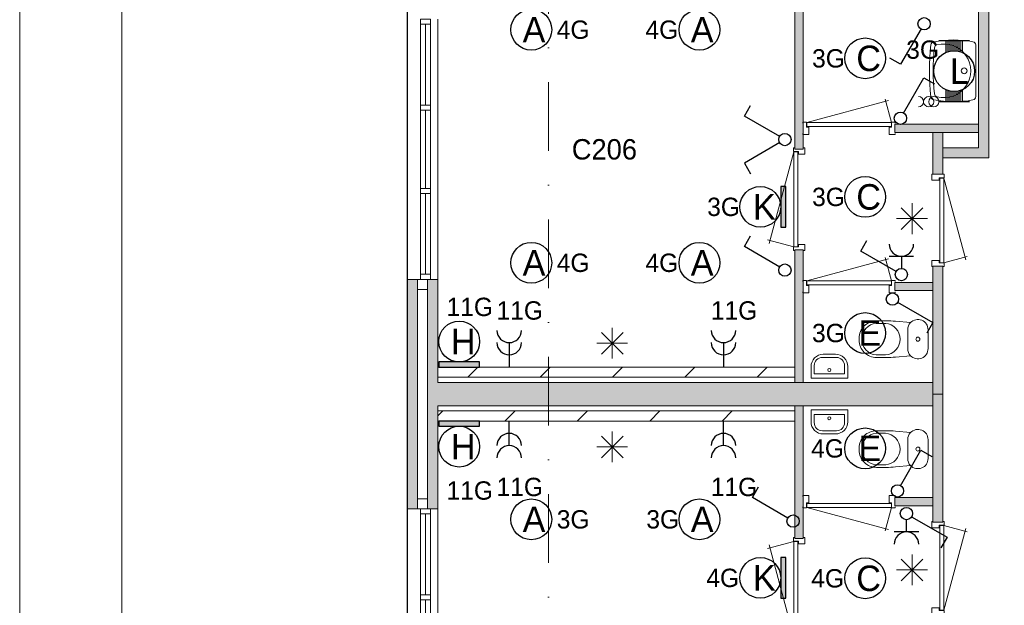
# Model space of a CAD drawing. Header units: millimetres. Extents: x 84337 to 168437, y -3060 to 56340.
# Tile 43 of 84: x 84337 to 93987, y 38829 to 44570. Entities that reach past the tile are written whole.
import ezdxf
from ezdxf.enums import TextEntityAlignment as Align
from ezdxf.xclip import XClip

# ---------------------------------------------------------------- set-up
doc = ezdxf.new("R2010")
doc.units = ezdxf.units.MM
doc.linetypes.add('DGN4', pattern=[1345.6, 672.8, -336.4, 0, -336.4])
for name, color, linetype in [('1', 7, 'Continuous'), ('14', 7, 'Continuous'), ('16', 7, 'Continuous'), ('17', 7, 'Continuous'), ('18', 7, 'Continuous'), ('19', 7, 'Continuous'), ('30', 7, 'Continuous'), ('32', 7, 'Continuous'), ('33', 7, 'Continuous'), ('40', 7, 'Continuous'), ('48', 7, 'Continuous'), ('5', 7, 'Continuous'), ('56', 7, 'Continuous'), ('62', 7, 'Continuous')]:
    doc.layers.add(name, color=color, linetype=linetype)
doc.styles.add('dgn001', font='dgn001.shx')
doc.styles.add('dgn003', font='dgn003.shx')

# ---------------------------------------------------------------- blocks, each defined once
blk = doc.blocks.new('EA917')
at = {"layer": '18'}
blk.add_hatch(color=3, dxfattribs=at).paths.add_polyline_path([(-200, -50), (200, -50), (200, 0), (-200, 0)])
at = {"layer": '18', "color": 3, "linetype": 'Continuous', "lineweight": 30, "flags": 128}
blk.add_lwpolyline([(-200, -50), (200, -50), (200, 0), (-200, 0), (-200, -50)], dxfattribs=at)
at = {"layer": '18', "color": 3, "linetype": 'Continuous', "lineweight": 30}
blk.add_circle((0, -250), 200, dxfattribs=at)
at = {"layer": '18', "color": 2, "linetype": 'Continuous', "lineweight": 13, "style": 'dgn001'}
blk.add_text('H', height=249.99, dxfattribs=at).set_placement((39.665, -250.005), align=Align.MIDDLE_CENTER)
at = {"layer": '18', "color": 1, "linetype": 'Continuous', "lineweight": 13, "style": 'dgn001'}
blk.add_text('11G', height=180, dxfattribs=at).set_placement((103.47, -590), align=Align.TOP_CENTER)
blk = doc.blocks.new('EA79')
at = {"layer": '18'}
blk.add_hatch(color=3, dxfattribs=at).paths.add_polyline_path([(0, -200), (0, 200), (-50, 200), (-50, -200)])
at = {"layer": '18', "color": 3, "linetype": 'Continuous', "lineweight": 30, "flags": 128}
blk.add_lwpolyline([(0, -200), (0, 200), (-50, 200), (-50, -200), (0, -200)], dxfattribs=at)
at = {"layer": '18', "color": 3, "linetype": 'Continuous', "lineweight": 30}
blk.add_circle((-250, 0), 200, dxfattribs=at)
at = {"layer": '18', "color": 2, "linetype": 'Continuous', "lineweight": 13, "style": 'dgn001'}
blk.add_text('K', height=250, dxfattribs=at).set_placement((-210.3, 0), align=Align.MIDDLE_CENTER)
at = {"layer": '18', "color": 1, "linetype": 'Continuous', "lineweight": 13, "style": 'dgn001'}
blk.add_text('4G', height=180, dxfattribs=at).set_placement((-457.5, 0), align=Align.MIDDLE_RIGHT)
blk = doc.blocks.new('EA710')
at = {"layer": '18'}
blk.add_hatch(color=3, dxfattribs=at).paths.add_polyline_path([(0, -200), (0, 200), (-50, 200), (-50, -200)])
at = {"layer": '18', "color": 3, "linetype": 'Continuous', "lineweight": 30, "flags": 128}
blk.add_lwpolyline([(0, -200), (0, 200), (-50, 200), (-50, -200), (0, -200)], dxfattribs=at)
at = {"layer": '18', "color": 3, "linetype": 'Continuous', "lineweight": 30}
blk.add_circle((-250, 0), 200, dxfattribs=at)
at = {"layer": '18', "color": 2, "linetype": 'Continuous', "lineweight": 13, "style": 'dgn001'}
blk.add_text('K', height=250, dxfattribs=at).set_placement((-210.3, 0), align=Align.MIDDLE_CENTER)
at = {"layer": '18', "color": 1, "linetype": 'Continuous', "lineweight": 13, "style": 'dgn001'}
blk.add_text('3G', height=180, dxfattribs=at).set_placement((-449, 0), align=Align.MIDDLE_RIGHT)
blk = doc.blocks.new('EA618')
at = {"layer": '18'}
blk.add_hatch(color=3, dxfattribs=at).paths.add_polyline_path([(-200, 0), (200, 0), (200, 50), (-200, 50)])
at = {"layer": '18', "color": 3, "linetype": 'Continuous', "lineweight": 30, "flags": 128}
blk.add_lwpolyline([(-200, 0), (200, 0), (200, 50), (-200, 50), (-200, 0)], dxfattribs=at)
at = {"layer": '18', "color": 3, "linetype": 'Continuous', "lineweight": 30}
blk.add_circle((0, 250), 200, dxfattribs=at)
at = {"layer": '18', "color": 1, "linetype": 'Continuous', "lineweight": 13, "style": 'dgn001'}
blk.add_text('11G', height=180, dxfattribs=at).set_placement((103.47, 500), align=Align.CENTER)
at = {"layer": '18', "color": 2, "linetype": 'Continuous', "lineweight": 13, "style": 'dgn001'}
blk.add_text('H', height=249.99, dxfattribs=at).set_placement((39.665, 249.995), align=Align.MIDDLE_CENTER)
blk = doc.blocks.new('EC6255')
at = {"layer": '18', "color": 3, "linetype": 'Continuous', "lineweight": 30}
blk.add_circle((-0.015, 0), 200, dxfattribs=at)
at = {"layer": '18', "color": 2, "linetype": 'Continuous', "lineweight": 13, "style": 'dgn001'}
blk.add_text('A', height=249.99, dxfattribs=at).set_placement((26.855, -0.005), align=Align.MIDDLE_CENTER)
at = {"layer": '18', "color": 1, "linetype": 'Continuous', "lineweight": 13, "style": 'dgn001'}
blk.add_text('4G', height=180, dxfattribs=at).set_placement((249.98, 0), align=Align.MIDDLE_LEFT)
blk = doc.blocks.new('EC6257')
at = {"layer": '18', "color": 3, "linetype": 'Continuous', "lineweight": 30}
blk.add_circle((-0.015, 0), 200, dxfattribs=at)
at = {"layer": '18', "color": 2, "linetype": 'Continuous', "lineweight": 13, "style": 'dgn001'}
blk.add_text('A', height=249.99, dxfattribs=at).set_placement((26.855, -0.005), align=Align.MIDDLE_CENTER)
at = {"layer": '18', "color": 1, "linetype": 'Continuous', "lineweight": 13, "style": 'dgn001'}
blk.add_text('4G', height=180, dxfattribs=at).set_placement((249.98, 0), align=Align.MIDDLE_LEFT)
blk = doc.blocks.new('EC6258')
at = {"layer": '18', "color": 3, "linetype": 'Continuous', "lineweight": 30}
blk.add_circle((-0.015, 0), 200, dxfattribs=at)
at = {"layer": '18', "color": 2, "linetype": 'Continuous', "lineweight": 13, "style": 'dgn001'}
blk.add_text('A', height=249.99, dxfattribs=at).set_placement((26.855, -0.005), align=Align.MIDDLE_CENTER)
at = {"layer": '18', "color": 1, "linetype": 'Continuous', "lineweight": 13, "style": 'dgn001'}
blk.add_text('4G', height=180, dxfattribs=at).set_placement((-207.5, 0), align=Align.MIDDLE_RIGHT)
blk = doc.blocks.new('EC6259')
at = {"layer": '18', "color": 3, "linetype": 'Continuous', "lineweight": 30}
blk.add_circle((-0.015, 0), 200, dxfattribs=at)
at = {"layer": '18', "color": 2, "linetype": 'Continuous', "lineweight": 13, "style": 'dgn001'}
blk.add_text('A', height=249.99, dxfattribs=at).set_placement((26.855, -0.005), align=Align.MIDDLE_CENTER)
at = {"layer": '18', "color": 1, "linetype": 'Continuous', "lineweight": 13, "style": 'dgn001'}
blk.add_text('4G', height=180, dxfattribs=at).set_placement((-207.5, 0), align=Align.MIDDLE_RIGHT)
blk = doc.blocks.new('EC6261')
at = {"layer": '18', "color": 3, "linetype": 'Continuous', "lineweight": 30}
blk.add_circle((0, 0), 200, dxfattribs=at)
at = {"layer": '18', "color": 2, "linetype": 'Continuous', "lineweight": 13, "style": 'dgn001'}
blk.add_text('C', height=250, dxfattribs=at).set_placement((33.8, 0), align=Align.MIDDLE_CENTER)
at = {"layer": '18', "color": 1, "linetype": 'Continuous', "lineweight": 13, "style": 'dgn001'}
blk.add_text('3G', height=180, dxfattribs=at).set_placement((-199, 0), align=Align.MIDDLE_RIGHT)
blk = doc.blocks.new('EC6262')
at = {"layer": '18', "color": 3, "linetype": 'Continuous', "lineweight": 30}
blk.add_circle((0, 0), 200, dxfattribs=at)
at = {"layer": '18', "color": 2, "linetype": 'Continuous', "lineweight": 13, "style": 'dgn001'}
blk.add_text('C', height=250, dxfattribs=at).set_placement((33.8, 0), align=Align.MIDDLE_CENTER)
at = {"layer": '18', "color": 1, "linetype": 'Continuous', "lineweight": 13, "style": 'dgn001'}
blk.add_text('3G', height=180, dxfattribs=at).set_placement((-199, 0), align=Align.MIDDLE_RIGHT)
blk = doc.blocks.new('EC6263')
at = {"layer": '18', "color": 3, "linetype": 'Continuous', "lineweight": 30}
blk.add_circle((0, 0), 200, dxfattribs=at)
at = {"layer": '18', "color": 2, "linetype": 'Continuous', "lineweight": 13, "style": 'dgn001'}
blk.add_text('E', height=250, dxfattribs=at).set_placement((45.5, 0), align=Align.MIDDLE_CENTER)
at = {"layer": '18', "color": 1, "linetype": 'Continuous', "lineweight": 13, "style": 'dgn001'}
blk.add_text('3G', height=180, dxfattribs=at).set_placement((-199, 0), align=Align.MIDDLE_RIGHT)
blk = doc.blocks.new('EC6264')
at = {"layer": '18', "color": 3, "linetype": 'Continuous', "lineweight": 30}
blk.add_circle((-0.015, 0), 200, dxfattribs=at)
at = {"layer": '18', "color": 2, "linetype": 'Continuous', "lineweight": 13, "style": 'dgn001'}
blk.add_text('A', height=249.99, dxfattribs=at).set_placement((26.855, -0.005), align=Align.MIDDLE_CENTER)
at = {"layer": '18', "color": 1, "linetype": 'Continuous', "lineweight": 13, "style": 'dgn001'}
blk.add_text('3G', height=180, dxfattribs=at).set_placement((249.98, 0), align=Align.MIDDLE_LEFT)
blk = doc.blocks.new('EC6265')
at = {"layer": '18', "color": 3, "linetype": 'Continuous', "lineweight": 30}
blk.add_circle((-0.015, 0), 200, dxfattribs=at)
at = {"layer": '18', "color": 2, "linetype": 'Continuous', "lineweight": 13, "style": 'dgn001'}
blk.add_text('A', height=249.99, dxfattribs=at).set_placement((26.855, -0.005), align=Align.MIDDLE_CENTER)
at = {"layer": '18', "color": 1, "linetype": 'Continuous', "lineweight": 13, "style": 'dgn001'}
blk.add_text('3G', height=180, dxfattribs=at).set_placement((-198.99, 0), align=Align.MIDDLE_RIGHT)
blk = doc.blocks.new('EC6270')
at = {"layer": '18', "color": 3, "linetype": 'Continuous', "lineweight": 30}
blk.add_circle((0, 0), 200, dxfattribs=at)
at = {"layer": '18', "color": 2, "linetype": 'Continuous', "lineweight": 13, "style": 'dgn001'}
blk.add_text('C', height=250, dxfattribs=at).set_placement((33.8, 0), align=Align.MIDDLE_CENTER)
at = {"layer": '18', "color": 1, "linetype": 'Continuous', "lineweight": 13, "style": 'dgn001'}
blk.add_text('4G', height=180, dxfattribs=at).set_placement((-207.5, 0), align=Align.MIDDLE_RIGHT)
blk = doc.blocks.new('EC6271')
at = {"layer": '18', "color": 3, "linetype": 'Continuous', "lineweight": 30}
blk.add_circle((0, 0), 200, dxfattribs=at)
at = {"layer": '18', "color": 2, "linetype": 'Continuous', "lineweight": 13, "style": 'dgn001'}
blk.add_text('E', height=250, dxfattribs=at).set_placement((45.5, 0), align=Align.MIDDLE_CENTER)
at = {"layer": '18', "color": 1, "linetype": 'Continuous', "lineweight": 13, "style": 'dgn001'}
blk.add_text('4G', height=180, dxfattribs=at).set_placement((-207.5, 0), align=Align.MIDDLE_RIGHT)
blk = doc.blocks.new('EA31')
at = {"layer": '18', "color": 3, "linetype": 'Continuous', "lineweight": 30}
for p, q in [((-150, 300), (150, 300)), ((-80, 182), (-80, 300)), ((-60, 190), (-60, 300)), ((-40, 194), (-40, 300)), ((-20, 200), (-20, 300)), ((0, 200), (0, 300)), ((20, 200), (20, 300)), ((40, 194), (40, 300)), ((60, 190), (60, 300)), ((80, 182), (80, 300)), ((-80, -300), (-80, -182)), ((-60, -300), (-60, -190)), ((60, -300), (60, -190)), ((80, -300), (80, -182)), ((-40, -300), (-40, -196)), ((-20, -300), (-20, -200)), ((0, -300), (0, -200)), ((20, -300), (20, -200)), ((40, -300), (40, -196)), ((-150, -300), (150, -300))]:
    blk.add_line(p, q, dxfattribs=at)
blk.add_circle((0, -0.5), 200, dxfattribs=at)
at = {"layer": '18', "color": 1, "linetype": 'Continuous', "lineweight": 0, "style": 'dgn001'}
blk.add_text('3G', height=180, dxfattribs=at).set_placement((-148.97, 300), align=Align.TOP_RIGHT)
at = {"layer": '18', "color": 2, "linetype": 'Continuous', "lineweight": 13, "style": 'dgn001'}
blk.add_text('L', height=249.99, dxfattribs=at).set_placement((50.995, -1.005), align=Align.MIDDLE_CENTER)
blk = doc.blocks.new('AnonymousCell10')
at = {"layer": '18', "color": 3, "linetype": 'Continuous', "lineweight": 0, "flags": 128}
blk.add_lwpolyline([(-100, 49.5, -0.99989), (-100, -50.5)], format="xyb", dxfattribs=at)
at = {"layer": '18', "color": 3, "linetype": 'Continuous', "lineweight": 0}
for centre in [(0, -0.5), (50, -0.5)]:
    blk.add_circle(centre, 50, dxfattribs=at)
blk = doc.blocks.new('EL14')
at = {"layer": '16', "color": 3, "linetype": 'Continuous', "lineweight": 30}
blk.add_line((0, -240), (0, 0), dxfattribs=at)
for centre in [(0, -240), (0, -360)]:
    blk.add_arc(centre, 120, 0, 180, dxfattribs=at)
at = {"layer": '16', "color": 2, "linetype": 'Continuous', "lineweight": 13, "style": 'dgn001'}
blk.add_text('11G', height=180, dxfattribs=at).set_placement((103.47, -555), align=Align.TOP_CENTER)
blk = doc.blocks.new('EL15')
at = {"layer": '16', "color": 3, "linetype": 'Continuous', "lineweight": 30}
blk.add_line((0, -240), (0, 0), dxfattribs=at)
for centre in [(0, -240), (0, -360)]:
    blk.add_arc(centre, 120, 0, 180, dxfattribs=at)
at = {"layer": '16', "color": 2, "linetype": 'Continuous', "lineweight": 13, "style": 'dgn001'}
blk.add_text('11G', height=180, dxfattribs=at).set_placement((103.47, -555), align=Align.TOP_CENTER)
blk = doc.blocks.new('EL128')
at = {"layer": '16', "color": 3, "linetype": 'Continuous', "lineweight": 30}
blk.add_line((0, 240), (0, 0), dxfattribs=at)
for centre in [(0, 360), (0, 240)]:
    blk.add_arc(centre, 120, 180, 0, dxfattribs=at)
at = {"layer": '16', "color": 2, "linetype": 'Continuous', "lineweight": 13, "style": 'dgn001'}
blk.add_text('11G', height=180, dxfattribs=at).set_placement((103.47, 465), align=Align.CENTER)
blk = doc.blocks.new('EL129')
at = {"layer": '16', "color": 3, "linetype": 'Continuous', "lineweight": 30}
blk.add_line((0, 240), (0, 0), dxfattribs=at)
for centre in [(0, 360), (0, 240)]:
    blk.add_arc(centre, 120, 180, 0, dxfattribs=at)
at = {"layer": '16', "color": 2, "linetype": 'Continuous', "lineweight": 13, "style": 'dgn001'}
blk.add_text('11G', height=180, dxfattribs=at).set_placement((103.47, 465), align=Align.CENTER)
blk = doc.blocks.new('EH04')
at = {"layer": '19', "color": 3, "linetype": 'Continuous', "lineweight": 30}
for p, q in [((-30, -50), (-230, -398)), ((-230, -398), (-335, -338))]:
    blk.add_line(p, q, dxfattribs=at)
blk.add_circle((0, 0), 60, dxfattribs=at)
blk = doc.blocks.new('EH05')
at = {"layer": '19', "color": 3, "linetype": 'Continuous', "lineweight": 30}
for p, q in [((30, 50), (230, 398)), ((230, 398), (335, 338))]:
    blk.add_line(p, q, dxfattribs=at)
blk.add_circle((0, 0), 60, dxfattribs=at)
blk = doc.blocks.new('EH06')
at = {"layer": '19', "color": 3, "linetype": 'Continuous', "lineweight": 30}
for p, q in [((-398, 230), (-338, 335)), ((-50, 30), (-398, 230))]:
    blk.add_line(p, q, dxfattribs=at)
blk.add_circle((0, 0), 60, dxfattribs=at)
blk = doc.blocks.new('EH61')
at = {"layer": '19', "color": 3, "linetype": 'Continuous', "lineweight": 30}
for p, q in [((-398, 230), (-338, 335)), ((-50, 30), (-398, 230)), ((-50, -30), (-398, -230)), ((-398, -230), (-338, -335))]:
    blk.add_line(p, q, dxfattribs=at)
blk.add_circle((0, 0), 60, dxfattribs=at)
blk = doc.blocks.new('EK11')
at = {"layer": '19', "color": 3, "linetype": 'Continuous', "lineweight": 30}
for p, q in [((-398, 230), (-338, 335)), ((-50, 30), (-398, 230)), ((-120, 180), (120, 180)), ((0, 180), (0, 60))]:
    blk.add_line(p, q, dxfattribs=at)
blk.add_circle((0, 0), 60, dxfattribs=at)
blk.add_arc((0, 300), 120, 180, 0, dxfattribs=at)
blk = doc.blocks.new('EH07')
at = {"layer": '19', "color": 3, "linetype": 'Continuous', "lineweight": 30}
for p, q in [((50, -30), (398, -230)), ((398, -230), (338, -335))]:
    blk.add_line(p, q, dxfattribs=at)
blk.add_circle((0, 0), 60, dxfattribs=at)
blk = doc.blocks.new('EH08')
at = {"layer": '19', "color": 3, "linetype": 'Continuous', "lineweight": 30}
for p, q in [((30, 50), (230, 398)), ((230, 398), (335, 338))]:
    blk.add_line(p, q, dxfattribs=at)
blk.add_circle((0, 0), 60, dxfattribs=at)
blk = doc.blocks.new('EK12')
at = {"layer": '19', "color": 3, "linetype": 'Continuous', "lineweight": 30}
for p, q in [((0, -180), (0, -60)), ((50, -30), (398, -230)), ((120, -180), (-120, -180)), ((398, -230), (338, -335))]:
    blk.add_line(p, q, dxfattribs=at)
blk.add_circle((0, 0), 60, dxfattribs=at)
blk.add_arc((0, -300), 120, 0, 180, dxfattribs=at)
blk = doc.blocks.new('EH09')
at = {"layer": '19', "color": 3, "linetype": 'Continuous', "lineweight": 30}
for p, q in [((-398, 230), (-338, 335)), ((-50, 30), (-398, 230))]:
    blk.add_line(p, q, dxfattribs=at)
blk.add_circle((0, 0), 60, dxfattribs=at)
blk = doc.blocks.new('830R10169')
at = {"layer": '33', "color": 1, "linetype": 'Continuous', "lineweight": 0}
for p, q in [((108, -38), (336.87, -99.32)), ((108, -868), (322.82, -66.28))]:
    blk.add_line(p, q, dxfattribs=at)
at = {"layer": '33', "color": 92, "linetype": 'Continuous', "lineweight": 13, "true_color": 0x00e100, "flags": 128}
for points in [[(100, 0), (111, 0), (111, -35), (61, -35), (61, -60), (-11, -60), (-11, 0), (0, 0)], [(100, -906), (111, -906), (111, -871), (61, -871), (61, -846), (-11, -846), (-11, -906), (0, -906)]]:
    blk.add_lwpolyline(points, dxfattribs=at)
at = {"layer": '33', "color": 2, "linetype": 'Continuous', "lineweight": 13, "true_color": 0xf0f000, "flags": 128}
blk.add_lwpolyline([(108, -868), (108, -38), (68, -38), (68, -868), (108, -868)], dxfattribs=at)
blk = doc.blocks.new('CLOS0256')
at = {"layer": '40', "color": 7, "linetype": 'Continuous', "lineweight": 0}
for p, q in [((-527.8, 155), (-435.8, 155)), ((-670, -1.1), (-670, 0.8)), ((-220, -92.5), (-220, 92.5)), ((-527.8, -155), (-435.5, -155))]:
    blk.add_line(p, q, dxfattribs=at)
at = {"layer": '40', "color": 7, "linetype": 'Continuous', "lineweight": 0, "flags": 128}
for points in [[(-338.3, -175.7), (-191.9, -162), (-191.9, -162, 0.674333), (-20, -92.5), (-20, -92.5), (-20, 92.5), (-20, 92.5, 0.674333), (-191.9, 162), (-191.9, 162), (-338.3, 175.7), (-338.3, 175.7, 0.023285), (-431.3, 180), (-431.3, 180), (-525, 180), (-525, 180, 0.414214), (-695, 10), (-695, 10), (-695, -10), (-695, -10, 0.414214), (-525, -180), (-525, -180), (-431.3, -180), (-431.3, -180, 0.023285), (-338.3, -175.7)], [(-220, 92.5, -0.194504), (-191.9, 162)], [(-191.9, -162, -0.194504), (-220, -92.5)]]:
    blk.add_lwpolyline(points, format="xyb", dxfattribs=at)
at = {"layer": '40', "color": 7, "linetype": 'Continuous', "lineweight": 0}
blk.add_circle((-120, 0), 20, dxfattribs=at)
for centre, start, end in [((-514.4, 0), 94.9259, 265.0741), ((-450, 0), 274.92635, 85.07365)]:
    blk.add_arc(centre, 155.6, start, end, dxfattribs=at)
blk = doc.blocks.new('FT0156')
at = {"layer": '40', "color": 7, "linetype": 'Continuous', "lineweight": 0}
for p, q in [((180, -20), (-180, -20)), ((148.9, -64.6), (-148.9, -64.6)), ((-148.9, -64.6), (-148.9, -144)), ((180, -135.1), (180, -20))]:
    blk.add_line(p, q, dxfattribs=at)
at = {"layer": '40', "color": 7, "linetype": 'Continuous', "lineweight": 0, "flags": 128}
for points in [[(-180, -20), (-180, -135.1)], [(148.9, -144), (148.9, -64.6)], [(-68.9, -224), (68.9, -224)], [(-60, -255.1), (60, -255.1)]]:
    blk.add_lwpolyline(points, dxfattribs=at)
for points in [[(-60, -255.1, -0.414214), (-180, -135.1)], [(-68.9, -224, -0.414214), (-148.9, -144)]]:
    blk.add_lwpolyline(points, format="xyb", dxfattribs=at)
at = {"layer": '40', "color": 7, "linetype": 'Continuous', "lineweight": 0}
blk.add_circle((-0.9, -101.1), 15.1, dxfattribs=at)
for centre, radius in [((60, -135.1), 120), ((68.9, -144), 80)]:
    blk.add_arc(centre, radius, 270, 0, dxfattribs=at)
blk = doc.blocks.new('830R10170')
at = {"layer": '33', "color": 1, "linetype": 'Continuous', "lineweight": 0}
for p, q in [((-868, -108), (-66.28, -322.82)), ((-38, -108), (-99.32, -336.87))]:
    blk.add_line(p, q, dxfattribs=at)
at = {"layer": '33', "color": 92, "linetype": 'Continuous', "lineweight": 13, "true_color": 0x00e100, "flags": 128}
for points in [[(-906, -100), (-906, -111), (-871, -111), (-871, -61), (-846, -61), (-846, 11), (-906, 11), (-906, 0)], [(0, -100), (0, -111), (-35, -111), (-35, -61), (-60, -61), (-60, 11), (0, 11), (0, 0)]]:
    blk.add_lwpolyline(points, dxfattribs=at)
at = {"layer": '33', "color": 2, "linetype": 'Continuous', "lineweight": 13, "true_color": 0xf0f000, "flags": 128}
blk.add_lwpolyline([(-868, -108), (-38, -108), (-38, -68), (-868, -68), (-868, -108)], dxfattribs=at)
blk = doc.blocks.new('930L0957')
at = {"layer": '33', "color": 1, "linetype": 'Continuous', "lineweight": 0}
for p, q in [((-98, 968), (-353.44, 899.56)), ((-98, 38), (-338.7, 936.31))]:
    blk.add_line(p, q, dxfattribs=at)
at = {"layer": '33', "color": 92, "linetype": 'Continuous', "lineweight": 13, "true_color": 0x00e100, "flags": 128}
for points in [[(-90, 1006), (-101, 1006), (-101, 971), (-51, 971), (-51, 946), (11, 946), (11, 1006), (0, 1006)], [(-90, 0), (-101, 0), (-101, 35), (-51, 35), (-51, 60), (11, 60), (11, 0), (0, 0)]]:
    blk.add_lwpolyline(points, dxfattribs=at)
at = {"layer": '33', "color": 2, "linetype": 'Continuous', "lineweight": 13, "true_color": 0xf0f000, "flags": 128}
blk.add_lwpolyline([(-98, 968), (-98, 38), (-58, 38), (-58, 968), (-98, 968)], dxfattribs=at)
blk = doc.blocks.new('830R10172')
at = {"layer": '33', "color": 1, "linetype": 'Continuous', "lineweight": 0}
for p, q in [((108, 868), (322.82, 66.28)), ((108, 38), (336.87, 99.32))]:
    blk.add_line(p, q, dxfattribs=at)
at = {"layer": '33', "color": 92, "linetype": 'Continuous', "lineweight": 13, "true_color": 0x00e100, "flags": 128}
for points in [[(100, 906), (111, 906), (111, 871), (61, 871), (61, 846), (-11, 846), (-11, 906), (0, 906)], [(100, 0), (111, 0), (111, 35), (61, 35), (61, 60), (-11, 60), (-11, 0), (0, 0)]]:
    blk.add_lwpolyline(points, dxfattribs=at)
at = {"layer": '33', "color": 2, "linetype": 'Continuous', "lineweight": 13, "true_color": 0xf0f000, "flags": 128}
blk.add_lwpolyline([(108, 868), (108, 38), (68, 38), (68, 868), (108, 868)], dxfattribs=at)
blk = doc.blocks.new('CLOS0257')
at = {"layer": '40', "color": 7, "linetype": 'Continuous', "lineweight": 0}
for p, q in [((-527.8, 155), (-435.5, 155)), ((-670, 1.1), (-670, -0.8)), ((-220, 92.5), (-220, -92.5)), ((-527.8, -155), (-435.8, -155))]:
    blk.add_line(p, q, dxfattribs=at)
at = {"layer": '40', "color": 7, "linetype": 'Continuous', "lineweight": 0, "flags": 128}
for points in [[(-338.3, 175.7), (-191.9, 162), (-191.9, 162, -0.674333), (-20, 92.5), (-20, 92.5), (-20, -92.5), (-20, -92.5, -0.674333), (-191.9, -162), (-191.9, -162), (-338.3, -175.7), (-338.3, -175.7, -0.023285), (-431.3, -180), (-431.3, -180), (-525, -180), (-525, -180, -0.414214), (-695, -10), (-695, -10), (-695, 10), (-695, 10, -0.414214), (-525, 180), (-525, 180), (-431.3, 180), (-431.3, 180, -0.023285), (-338.3, 175.7)], [(-527.8, -155, -0.917521), (-527.8, 155)], [(-436.6, 155, -0.917514), (-436.6, -155)]]:
    blk.add_lwpolyline(points, format="xyb", dxfattribs=at)
at = {"layer": '40', "color": 7, "linetype": 'Continuous', "lineweight": 0}
blk.add_circle((-120, 0), 20, dxfattribs=at)
for centre, start, end in [((-120, 92.5), 135.97272, 180), ((-120, -92.5), 180, 224.02728)]:
    blk.add_arc(centre, 100, start, end, dxfattribs=at)
blk = doc.blocks.new('FT0157')
at = {"layer": '40', "color": 7, "linetype": 'Continuous', "lineweight": 0}
for p, q in [((-148.9, 64.6), (-148.9, 144)), ((180, 135.1), (180, 20)), ((180, 20), (-180, 20)), ((148.9, 64.6), (-148.9, 64.6))]:
    blk.add_line(p, q, dxfattribs=at)
at = {"layer": '40', "color": 7, "linetype": 'Continuous', "lineweight": 0, "flags": 128}
for points in [[(-68.9, 224), (68.9, 224)], [(-60, 255.1), (60, 255.1)], [(-180, 20), (-180, 135.1)], [(148.9, 144), (148.9, 64.6)]]:
    blk.add_lwpolyline(points, dxfattribs=at)
for points in [[(60, 255.1, -0.414214), (180, 135.1)], [(68.9, 224, -0.414214), (148.9, 144)]]:
    blk.add_lwpolyline(points, format="xyb", dxfattribs=at)
at = {"layer": '40', "color": 7, "linetype": 'Continuous', "lineweight": 0}
blk.add_circle((-0.9, 101.1), 15.1, dxfattribs=at)
for centre, radius in [((-60, 135.1), 120), ((-68.9, 144), 80)]:
    blk.add_arc(centre, radius, 90, 180, dxfattribs=at)
blk = doc.blocks.new('830R10173')
at = {"layer": '33', "color": 1, "linetype": 'Continuous', "lineweight": 0}
for p, q in [((-868, 108), (-66.28, 322.82)), ((-38, 108), (-99.32, 336.87))]:
    blk.add_line(p, q, dxfattribs=at)
at = {"layer": '33', "color": 92, "linetype": 'Continuous', "lineweight": 13, "true_color": 0x00e100, "flags": 128}
for points in [[(-906, 100), (-906, 111), (-871, 111), (-871, 61), (-846, 61), (-846, -11), (-906, -11), (-906, 0)], [(0, 100), (0, 111), (-35, 111), (-35, 61), (-60, 61), (-60, -11), (0, -11), (0, 0)]]:
    blk.add_lwpolyline(points, dxfattribs=at)
at = {"layer": '33', "color": 2, "linetype": 'Continuous', "lineweight": 13, "true_color": 0xf0f000, "flags": 128}
blk.add_lwpolyline([(-868, 108), (-38, 108), (-38, 68), (-868, 68), (-868, 108)], dxfattribs=at)
blk = doc.blocks.new('930L0958')
at = {"layer": '33', "color": 1, "linetype": 'Continuous', "lineweight": 0}
for p, q in [((-98, -38), (-338.7, -936.31)), ((-98, -968), (-353.44, -899.56))]:
    blk.add_line(p, q, dxfattribs=at)
at = {"layer": '33', "color": 92, "linetype": 'Continuous', "lineweight": 13, "true_color": 0x00e100, "flags": 128}
for points in [[(-90, 0), (-101, 0), (-101, -35), (-51, -35), (-51, -60), (11, -60), (11, 0), (0, 0)], [(-90, -1006), (-101, -1006), (-101, -971), (-51, -971), (-51, -946), (11, -946), (11, -1006), (0, -1006)]]:
    blk.add_lwpolyline(points, dxfattribs=at)
at = {"layer": '33', "color": 2, "linetype": 'Continuous', "lineweight": 13, "true_color": 0xf0f000, "flags": 128}
blk.add_lwpolyline([(-98, -968), (-98, -38), (-58, -38), (-58, -968), (-98, -968)], dxfattribs=at)
blk = doc.blocks.new('WT0157')
at = {"layer": '40', "color": 7, "linetype": 'Continuous', "lineweight": 0}
blk.add_line((-20, 253.2), (-20, -253.2), dxfattribs=at)
blk.add_circle((-133.3, 0), 28.1, dxfattribs=at)
for centre, radius, start, end in [((-236.5, -765.8), 1068.4, 79.79831, 100.55139), ((1669.4, 0), 2143.7, 173.14249, 186.85751), ((-426.2, 252), 33, 100.34551, 173.14249), ((1706.8, 0), 2143.7, 173.95824, 186.04176), ((-392.2, 222.2), 33, 105.13334, 173.95824), ((-332.1, 0), 263.1, 254.86666, 105.13334), ((-53, 253.2), 33, 0, 79.99733), ((-426.2, -252), 33, 186.85751, 259.65449), ((-236.5, 765.8), 1068.4, 259.44861, 280.20169), ((-392.2, -222.2), 33, 186.04176, 254.86666), ((-53, -253.2), 33, 280.00267, 0)]:
    blk.add_arc(centre, radius, start, end, dxfattribs=at)
blk = doc.blocks.new('830R10174')
at = {"layer": '33', "color": 1, "linetype": 'Continuous', "lineweight": 0}
for p, q in [((-868, 108), (-66.28, 322.82)), ((-38, 108), (-99.32, 336.87))]:
    blk.add_line(p, q, dxfattribs=at)
at = {"layer": '33', "color": 92, "linetype": 'Continuous', "lineweight": 13, "true_color": 0x00e100, "flags": 128}
for points in [[(-906, 100), (-906, 111), (-871, 111), (-871, 61), (-846, 61), (-846, -11), (-906, -11), (-906, 0)], [(0, 100), (0, 111), (-35, 111), (-35, 61), (-60, 61), (-60, -11), (0, -11), (0, 0)]]:
    blk.add_lwpolyline(points, dxfattribs=at)
at = {"layer": '33', "color": 2, "linetype": 'Continuous', "lineweight": 13, "true_color": 0xf0f000, "flags": 128}
blk.add_lwpolyline([(-868, 108), (-38, 108), (-38, 68), (-868, 68), (-868, 108)], dxfattribs=at)
blk = doc.blocks.new('50E03_329_B02 - Default')
at = {"layer": '62'}
for color, points in [(7, [(3764.76, 43922.77), (3664.76, 43922.77), (3664.76, 41537.77), (3314.76, 41537.77), (3314.76, 41437.77), (3764.76, 41437.77)]), (9, [(1944.76, 43807.77), (1944.76, 41522.77), (1864.76, 41522.77), (1864.76, 43807.77)]), (9, [(2844.76, 41767.77), (2844.76, 41687.77), (3664.76, 41687.77), (3664.76, 41767.77)]), (7, [(3214.76, 41687.77), (3214.76, 41277.77), (3314.76, 41277.77), (3314.76, 41687.77)]), (9, [(1944.76, 40537.77), (1944.76, 39237.77), (1864.76, 39237.77), (1864.76, 40537.77)]), (7, [(3214.76, 40377.77), (3214.76, 39122.77), (3314.76, 39122.77), (3314.76, 40377.77)]), (7, [(-1835.24, 40247.77), (-1835.24, 37997.77), (-1935.24, 37997.77), (-1935.24, 40247.77)]), (9, [(-1735.24, 40247.77), (-1635.24, 40247.77), (-1635.24, 39237.77), (3214.76, 39237.77), (3214.76, 39007.77), (-1635.24, 39007.77), (-1635.24, 37997.77), (-1735.24, 37997.77)]), (9, [(2844.76, 40217.77), (2844.76, 40137.77), (3214.76, 40137.77), (3214.76, 40217.77)]), (7, [(3214.76, 37867.77), (3214.76, 39122.77), (3314.76, 39122.77), (3314.76, 37867.77)]), (9, [(1944.76, 37707.77), (1944.76, 39007.77), (1864.76, 39007.77), (1864.76, 37707.77)]), (9, [(2844.76, 38027.77), (2844.76, 38107.77), (3214.76, 38107.77), (3214.76, 38027.77)])]:
    blk.add_hatch(color=color, dxfattribs=at).paths.add_polyline_path(points)
at = {"layer": '16', "color": 92, "linetype": 'Continuous', "lineweight": 0, "true_color": 0x00e100, "flags": 128}
for points in [[(3764.76, 43922.77), (3764.76, 41437.77), (3314.76, 41437.77), (3314.76, 41537.77), (3664.76, 41537.77), (3664.76, 43922.77), (3764.76, 43922.77)], [(1944.76, 41522.77), (1944.76, 43807.77), (1864.76, 43807.77), (1864.76, 41522.77), (1944.76, 41522.77)], [(3664.76, 41767.77), (3664.76, 41687.77), (2844.76, 41687.77), (2844.76, 41767.77), (3664.76, 41767.77)], [(3314.76, 41687.77), (3314.76, 41277.77), (3214.76, 41277.77), (3214.76, 41687.77), (3314.76, 41687.77)], [(1944.76, 39237.77), (1944.76, 40537.77), (1864.76, 40537.77), (1864.76, 39237.77), (1944.76, 39237.77)], [(3314.76, 40377.77), (3314.76, 39122.77), (3214.76, 39122.77), (3214.76, 40377.77), (3314.76, 40377.77)], [(-1635.24, 39007.77), (-1635.24, 37997.77), (-1935.24, 37997.77), (-1935.24, 40247.77), (-1635.24, 40247.77), (-1635.24, 39237.77)], [(-1735.24, 39137.77), (-1735.24, 38097.77), (-1835.24, 38097.77), (-1835.24, 40147.77), (-1735.24, 40147.77), (-1735.24, 39137.77)], [(3214.76, 40217.77), (3214.76, 40137.77), (2844.76, 40137.77), (2844.76, 40217.77), (3214.76, 40217.77)], [(3314.76, 37867.77), (3314.76, 39122.77), (3214.76, 39122.77), (3214.76, 37867.77), (3314.76, 37867.77)], [(1944.76, 39007.77), (1944.76, 37707.77), (1864.76, 37707.77), (1864.76, 39007.77), (1944.76, 39007.77)], [(3214.76, 38027.77), (3214.76, 38107.77), (2844.76, 38107.77), (2844.76, 38027.77), (3214.76, 38027.77)]]:
    blk.add_lwpolyline(points, dxfattribs=at)
at = {"layer": '17', "color": 92, "linetype": 'Continuous', "lineweight": 0, "true_color": 0x00e100}
for p, q in [((-1635.24, 39237.77), (3214.76, 39237.77)), ((-1635.24, 39007.77), (3214.76, 39007.77))]:
    blk.add_line(p, q, dxfattribs=at)
at = {"layer": '30', "color": 3, "linetype": 'Continuous', "lineweight": 0}
for p, q in [((-1635.24, 42797.77), (-1635.24, 40247.77)), ((-1735.24, 38097.77), (-1835.24, 38097.77)), ((-1635.24, 35447.77), (-1635.24, 37997.77))]:
    blk.add_line(p, q, dxfattribs=at)
at = {"layer": '32', "color": 3, "linetype": 'Continuous', "lineweight": 0}
for p, q in [((-1805.24, 40297.77), (-1805.24, 42747.77)), ((-1805.24, 42747.77), (-1705.24, 42747.77)), ((-1755.24, 42747.77), (-1755.24, 41956.1)), ((-1705.24, 42747.77), (-1705.24, 40247.77)), ((-1755.24, 41906.1), (-1755.24, 41139.43)), ((-1755.24, 41089.43), (-1755.24, 40297.77)), ((-1805.24, 37947.77), (-1805.24, 35497.77)), ((-1755.24, 37156.11), (-1755.24, 37947.77)), ((-1705.24, 35497.77), (-1705.24, 37997.77)), ((-1755.24, 36339.44), (-1755.24, 37106.11))]:
    blk.add_line(p, q, dxfattribs=at)
at = {"layer": '32', "color": 3, "linetype": 'Continuous', "lineweight": 0, "flags": 128}
for points in [[(-1705.24, 42797.77), (-1705.24, 42747.77), (-1805.24, 42747.77), (-1805.24, 42797.77), (-1705.24, 42797.77)], [(-1705.24, 41956.1), (-1705.24, 41906.1), (-1805.24, 41906.1), (-1805.24, 41956.1), (-1705.24, 41956.1)], [(-1705.24, 41139.43), (-1705.24, 41089.43), (-1805.24, 41089.43), (-1805.24, 41139.43), (-1705.24, 41139.43)], [(-1705.24, 40297.77), (-1705.24, 40247.77), (-1805.24, 40247.77), (-1805.24, 40297.77), (-1705.24, 40297.77)], [(-1705.24, 37947.77), (-1705.24, 37997.77), (-1805.24, 37997.77), (-1805.24, 37947.77), (-1705.24, 37947.77)], [(-1705.24, 37106.11), (-1705.24, 37156.11), (-1805.24, 37156.11), (-1805.24, 37106.11), (-1705.24, 37106.11)]]:
    blk.add_lwpolyline(points, dxfattribs=at)
at = {"layer": '56', "color": 3, "linetype": 'DGN4', "lineweight": 0}
blk.add_line((-550.24, 50407.77), (-550.24, 1407.77), dxfattribs=at)
at = {"layer": '62', "color": 7, "linetype": 'Continuous', "lineweight": 0, "flags": 128}
for points in [[(3764.76, 43922.77), (3664.76, 43922.77), (3664.76, 41537.77), (3314.76, 41537.77), (3314.76, 41437.77), (3764.76, 41437.77), (3764.76, 43922.77)], [(3214.76, 41687.77), (3214.76, 41277.77), (3314.76, 41277.77), (3314.76, 41687.77), (3214.76, 41687.77)], [(3214.76, 40377.77), (3214.76, 39122.77), (3314.76, 39122.77), (3314.76, 40377.77), (3214.76, 40377.77)], [(-1835.24, 40247.77), (-1835.24, 37997.77), (-1935.24, 37997.77), (-1935.24, 40247.77), (-1835.24, 40247.77)], [(3214.76, 37867.77), (3214.76, 39122.77), (3314.76, 39122.77), (3314.76, 37867.77), (3214.76, 37867.77)]]:
    blk.add_lwpolyline(points, dxfattribs=at)
at = {"layer": '62', "color": 9, "linetype": 'Continuous', "lineweight": 0, "flags": 128}
for points in [[(1944.76, 43807.77), (1944.76, 41522.77), (1864.76, 41522.77), (1864.76, 43807.77), (1944.76, 43807.77)], [(2844.76, 41767.77), (2844.76, 41687.77), (3664.76, 41687.77), (3664.76, 41767.77), (2844.76, 41767.77)], [(1944.76, 40537.77), (1944.76, 39237.77), (1864.76, 39237.77), (1864.76, 40537.77), (1944.76, 40537.77)], [(-1735.24, 40247.77), (-1635.24, 40247.77), (-1635.24, 39237.77), (3214.76, 39237.77), (3214.76, 39007.77), (-1635.24, 39007.77), (-1635.24, 37997.77), (-1735.24, 37997.77), (-1735.24, 40247.77)], [(2844.76, 40217.77), (2844.76, 40137.77), (3214.76, 40137.77), (3214.76, 40217.77), (2844.76, 40217.77)], [(1944.76, 37707.77), (1944.76, 39007.77), (1864.76, 39007.77), (1864.76, 37707.77), (1944.76, 37707.77)], [(2844.76, 38027.77), (2844.76, 38107.77), (3214.76, 38107.77), (3214.76, 38027.77), (2844.76, 38027.77)]]:
    blk.add_lwpolyline(points, dxfattribs=at)
at = {"color": 7, "linetype": 'Continuous', "lineweight": 0}
for name, p in [('WT0157', (3656.9, 42291.91)), ('830R10174', (2847.84, 41677.59)), ('930L0958', (1950.73, 41536)), ('830R10172', (3216.66, 40373.06)), ('830R10173', (2847.85, 40126.17)), ('CLOS0257', (3189.86, 39661.28)), ('FT0157', (2202.72, 39258.2)), ('FT0156', (2202.72, 38987.34)), ('CLOS0256', (3189.86, 38584.26)), ('830R10170', (2847.85, 38119.37)), ('830R10169', (3216.66, 37872.48)), ('930L0957', (1950.73, 36709.54))]:
    blk.add_blockref(name, p, dxfattribs=at)
at = {"layer": '48', "color": 7, "linetype": 'Continuous', "lineweight": 0, "style": 'dgn003'}
blk.add_text('C206', height=200, dxfattribs=at).set_placement((-2.47, 41522.43), align=Align.MIDDLE_CENTER)
blk = doc.blocks.new('A1')
at = {"layer": '1', "color": 1, "linetype": 'Continuous', "lineweight": 0}
blk.add_line((0, 59400), (0, 0), dxfattribs=at)
at = {"layer": '1', "color": 5, "linetype": 'Continuous', "lineweight": 0, "flags": 128}
blk.add_lwpolyline([(1000, 1000), (83100, 1000), (83100, 58400), (1000, 58400), (1000, 1000)], dxfattribs=at)
blk = doc.blocks.new('AnonymousCell52')
at = {"color": 1, "linetype": 'Continuous', "lineweight": 0}
blk.add_blockref('A1', (-42050, -29700), dxfattribs=at)
blk = doc.blocks.new('EAE692')
at = {"layer": '5', "color": 3, "linetype": 'Continuous', "lineweight": 0}
for p, q in [((106.04, -106.05), (-106.06, 106.05)), ((-106.06, -106.05), (106.04, 106.05)), ((0, -151.5), (0, 151.5)), ((-151.5, 0), (151.5, 0))]:
    blk.add_line(p, q, dxfattribs=at)
blk = doc.blocks.new('EAE693')
at = {"layer": '5', "color": 3, "linetype": 'Continuous', "lineweight": 0}
for p, q in [((106.04, -106.05), (-106.06, 106.05)), ((-106.06, -106.05), (106.04, 106.05)), ((0, -151.5), (0, 151.5)), ((-151.5, 0), (151.5, 0))]:
    blk.add_line(p, q, dxfattribs=at)
blk = doc.blocks.new('EAE698')
at = {"layer": '5', "color": 3, "linetype": 'Continuous', "lineweight": 0}
for p, q in [((106.04, -106.05), (-106.06, 106.05)), ((-106.06, -106.05), (106.04, 106.05)), ((0, -151.5), (0, 151.5)), ((-151.5, 0), (151.5, 0))]:
    blk.add_line(p, q, dxfattribs=at)
blk = doc.blocks.new('EAE699')
at = {"layer": '5', "color": 3, "linetype": 'Continuous', "lineweight": 0}
for p, q in [((106.04, -106.05), (-106.06, 106.05)), ((-106.06, -106.05), (106.04, 106.05)), ((0, -151.5), (0, 151.5)), ((-151.5, 0), (151.5, 0))]:
    blk.add_line(p, q, dxfattribs=at)

msp = doc.modelspace()

# ---------------------------------------------------------------- hatches: boundary and pattern name
at = {"layer": '14', "linetype": 'Continuous', "lineweight": 0}
h = msp.add_hatch(dxfattribs=at)
h.set_pattern_fill('DGN_EZ7', color=2, scale=100, style=0, pattern_type=2)
h.set_pattern_definition([(45, (1731.34, 152.2), (4e-14, 709), [])])
h.paths.add_polyline_path([(88435.19, 41164.49), (91935.19, 41164.49), (91935.19, 41064.49), (88435.19, 41064.49)])
h = msp.add_hatch(dxfattribs=at)
h.set_pattern_fill('DGN_EZ7', color=2, scale=100, style=0, pattern_type=2)
h.set_pattern_definition([(45, (-519.83, -58), (4e-14, 709), [])])
h.paths.add_polyline_path([(91935.19, 40634.49), (88435.19, 40634.49), (88435.19, 40734.49), (91935.19, 40734.49)])

# ---------------------------------------------------------------- linework, layer by layer
at = {"layer": '14', "color": 3, "linetype": 'CONTINUOUS', "lineweight": 0}
for p, q in [((88435.19, 41164.49), (88435.19, 41114.49)), ((88435.19, 41164.49), (91935.19, 41164.49)), ((88435.19, 41064.49), (88435.19, 41114.49)), ((91935.19, 41164.49), (91935.19, 41114.49)), ((91935.19, 41064.49), (91935.19, 41114.49)), ((88435.19, 41064.49), (91935.19, 41064.49)), ((91935.19, 40734.49), (88435.19, 40734.49)), ((88435.19, 40734.49), (88435.19, 40684.49)), ((91935.19, 40734.49), (91935.19, 40684.49)), ((88435.19, 40634.49), (88435.19, 40684.49)), ((91935.19, 40634.49), (88435.19, 40634.49)), ((91935.19, 40634.49), (91935.19, 40684.49))]:
    msp.add_line(p, q, dxfattribs=at)

# ---------------------------------------------------------------- block references
at = {"color": 1, "linetype": 'Continuous', "lineweight": 0}
for name, p in [('AnonymousCell52', (126387.47, 26639.79)), ('EC6255', (89351.23, 44471.91)), ('EC6259', (90999.19, 44471.91)), ('EH04', (93200.86, 44530.31)), ('EC6261', (92623.73, 44190.98)), ('EA31', (93496.26, 44066.54)), ('EH05', (92969.36, 43603.2)), ('AnonymousCell10', (93246.26, 43766.54)), ('EH61', (91837.37, 43394.82)), ('EC6262', (92623.73, 42832.73)), ('EA710', (91845.63, 42735.25)), ('EAE698', (93082.7, 42619.59)), ('EC6257', (89351.23, 42186.91)), ('EC6258', (90999.19, 42186.91)), ('EH06', (91837.37, 42115.4)), ('EK11', (92978.12, 42070.86)), ('EH07', (92890.37, 41831.22)), ('EA618', (88645.19, 41164.49)), ('EL129', (89135.19, 41164.49)), ('EL128', (91235.19, 41164.49)), ('EC6263', (92623.09, 41498.32)), ('EAE693', (90144.28, 41398.53)), ('EA917', (88645.19, 40634.49)), ('EL15', (89135.19, 40634.49)), ('EL14', (91235.19, 40634.49)), ('EAE692', (90144.28, 40382.45)), ('EC6271', (92623.09, 40367.27)), ('EH08', (92940.37, 39950.47)), ('EH09', (91916.62, 39654.72)), ('EC6264', (89351.23, 39671.91)), ('EC6265', (90999.19, 39671.91)), ('EK12', (93028.12, 39728.05)), ('EA79', (91845.63, 39098.18)), ('EC6270', (92623.73, 39093.85)), ('EAE699', (93082.7, 39176.66))]:
    msp.add_blockref(name, p, dxfattribs=at)
ref = msp.add_blockref('50E03_329_B02 - Default', (90070.43, 1776.72))
XClip(ref).set_block_clipping_path([(-1935.24, 2907.77), (50064.76, 48907.77)])

doc.saveas('drawing.dxf')
